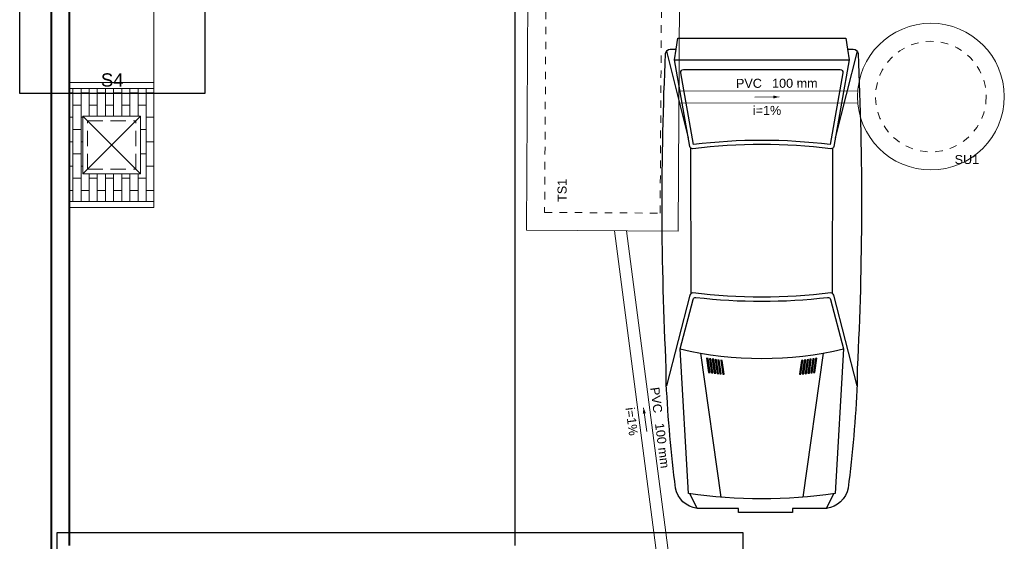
# Model space of a CAD drawing. Header units: millimetres. Extents: x 53 to 3943, y 29 to 3483.
# Tile 34 of 52: x 3866.25 to 3882.62, y 3448.83 to 3457.51. Entities that reach past the tile are written whole.
import ezdxf

# ---------------------------------------------------------------- set-up
doc = ezdxf.new("R2010")
doc.units = ezdxf.units.MM
doc.header["$MEASUREMENT"] = 0
doc.linetypes.add('HIDDEN2', pattern=[0.47625, 0.3175, -0.15875])
doc.linetypes.add('JIS_02_1.2', pattern=[0.25, 0.125, -0.125])
for name, color, linetype in [('ARQ-PISO', 8, 'Continuous'), ('EXTERN', 7, 'Continuous'), ('EXTERN-I', 251, 'Continuous')]:
    doc.layers.add(name, color=color, linetype=linetype)
for name, color, linetype, lineweight in [('DI-Detalhes', 1, 'Continuous', 30), ('MB_ALVENARIA', 7, 'Continuous', 40), ('MB_MOBILIÁRIO', 8, 'Continuous', 13), ('Textos', 7, 'Continuous', 5), ('TQ-Condutos', 3, 'Continuous', 5), ('TQ-Conexões', 9, 'Continuous', 5), ('TQ-Sentido conduto', 9, 'Continuous', 5), ('TQ-Textos conduto', 7, 'Continuous', 5)]:
    doc.layers.add(name, color=color, linetype=linetype, lineweight=lineweight)
doc.styles.add('Arial', font='txt')

msp = doc.modelspace()

# ---------------------------------------------------------------- hatches: boundary and pattern name
at = {"layer": 'TQ-Sentido conduto', "linetype": 'Continuous'}
for points in [[(3878.874, 3456.227), (3878.778, 3456.252), (3878.778, 3456.201)], [(3876.622, 3451.055), (3876.609, 3450.956), (3876.661, 3450.963)]]:
    msp.add_hatch(color=256, dxfattribs=at).paths.add_polyline_path(points)

# ---------------------------------------------------------------- linework, layer by layer
at = {"layer": 'ARQ-PISO'}
msp.add_line((3874.48, 3467.066), (3874.48, 3448.766), dxfattribs=at)
at = {"layer": 'DI-Detalhes'}
for points in [[(3866.25, 3461.676), (3869.328, 3461.676), (3869.328, 3456.287), (3866.25, 3456.287), (3866.25, 3461.676)], [(3866.873, 3448.982), (3878.27, 3448.982), (3878.27, 3441.829), (3866.873, 3441.829), (3866.873, 3448.982)]]:
    msp.add_lwpolyline(points, dxfattribs=at)
at = {"layer": 'EXTERN'}
msp.add_lwpolyline([(3880.013, 3457.023), (3880.108, 3457.023, -0.400755), (3880.188, 3456.948), (3880.188, 3456.948, -0.024282), (3880.175, 3451.71), (3880.175, 3451.71), (3880.175, 3451.456, -0.01958), (3880.022, 3449.721), (3880.022, 3449.721, -0.323148), (3879.665, 3449.381), (3879.665, 3449.381), (3879.098, 3449.381), (3879.098, 3449.313), (3878.199, 3449.313), (3878.199, 3449.381), (3877.511, 3449.381, -0.323148), (3877.154, 3449.721), (3877.154, 3449.721, -0.01958), (3877, 3451.456), (3877, 3451.456), (3877, 3451.71, -0.024282), (3876.988, 3456.948), (3876.988, 3456.948, -0.400755), (3877.067, 3457.023), (3877.067, 3457.023), (3877.162, 3457.023), (3877.191, 3457.205), (3879.985, 3457.205), (3880.013, 3457.023)], format="xyb", dxfattribs=at)
at = {"layer": 'EXTERN-I'}
for p, q in [((3877.001, 3456.987), (3877.365, 3455.545)), ((3880.175, 3456.987), (3879.81, 3455.545)), ((3877.134, 3456.842), (3880.042, 3456.842)), ((3877.411, 3452.959), (3877.409, 3455.374)), ((3879.764, 3452.959), (3879.767, 3455.374)), ((3877.567, 3451.965), (3877.908, 3449.568)), ((3879.608, 3451.965), (3879.268, 3449.568)), ((3877.511, 3449.381), (3877.392, 3449.627)), ((3879.665, 3449.381), (3879.784, 3449.627))]:
    msp.add_line(p, q, dxfattribs=at)
for points in [[(3880.013, 3457.023), (3880.042, 3456.842), (3879.785, 3455.403, -0.39825), (3879.735, 3455.366), (3879.735, 3455.366, 0.061136), (3877.441, 3455.366), (3877.441, 3455.366, -0.39825), (3877.391, 3455.403), (3877.391, 3455.403), (3877.134, 3456.842), (3877.162, 3457.023)], [(3879.935, 3456.63), (3879.722, 3455.436, 0.06), (3877.454, 3455.436), (3877.454, 3455.436), (3877.241, 3456.63, -0.467038), (3877.285, 3456.683), (3877.285, 3456.683), (3879.891, 3456.683, -0.467038), (3879.935, 3456.63), (3879.935, 3456.63)], [(3880.174, 3451.422), (3879.783, 3452.932, 0.376264), (3879.733, 3452.966), (3879.733, 3452.966, -0.061052), (3877.443, 3452.966), (3877.443, 3452.966, 0.376264), (3877.393, 3452.932), (3877.393, 3452.932), (3877.002, 3451.422)], [(3879.805, 3449.63, -0.074208), (3877.371, 3449.63), (3877.371, 3449.63), (3877.231, 3452.034), (3877.444, 3452.858, -0.374478), (3877.493, 3452.892), (3877.493, 3452.892, 0.05791), (3879.682, 3452.892), (3879.682, 3452.892, -0.374478), (3879.732, 3452.858), (3879.732, 3452.858), (3879.945, 3452.034), (3879.805, 3449.63)]]:
    msp.add_lwpolyline(points, format="xyb", dxfattribs=at)
for points in [[(3877.695, 3451.875), (3877.671, 3451.879), (3877.671, 3451.879), (3877.704, 3451.644), (3877.728, 3451.641), (3877.728, 3451.641), (3877.695, 3451.875)], [(3877.775, 3451.635), (3877.741, 3451.868), (3877.718, 3451.872), (3877.718, 3451.872), (3877.751, 3451.638), (3877.775, 3451.635), (3877.775, 3451.635)], [(3877.765, 3451.865), (3877.798, 3451.632), (3877.821, 3451.629), (3877.821, 3451.629), (3877.788, 3451.862), (3877.765, 3451.865), (3877.765, 3451.865)], [(3877.868, 3451.623), (3877.835, 3451.856), (3877.812, 3451.859), (3877.812, 3451.859), (3877.845, 3451.626), (3877.868, 3451.623), (3877.868, 3451.623)], [(3877.881, 3451.85), (3877.858, 3451.853), (3877.858, 3451.853), (3877.891, 3451.62), (3877.914, 3451.618), (3877.914, 3451.618), (3877.881, 3451.85)], [(3877.961, 3451.613), (3877.928, 3451.844), (3877.905, 3451.847), (3877.905, 3451.847), (3877.938, 3451.615), (3877.961, 3451.613), (3877.961, 3451.613)], [(3879.271, 3451.847), (3879.248, 3451.844), (3879.248, 3451.844), (3879.215, 3451.613), (3879.238, 3451.615), (3879.238, 3451.615), (3879.271, 3451.847)], [(3879.285, 3451.62), (3879.318, 3451.853), (3879.294, 3451.85), (3879.294, 3451.85), (3879.261, 3451.618), (3879.285, 3451.62), (3879.285, 3451.62)], [(3879.331, 3451.626), (3879.364, 3451.859), (3879.341, 3451.856), (3879.341, 3451.856), (3879.308, 3451.623), (3879.331, 3451.626), (3879.331, 3451.626)], [(3879.354, 3451.629), (3879.378, 3451.632), (3879.378, 3451.632), (3879.411, 3451.865), (3879.388, 3451.862), (3879.388, 3451.862), (3879.354, 3451.629)], [(3879.424, 3451.638), (3879.458, 3451.872), (3879.434, 3451.868), (3879.434, 3451.868), (3879.401, 3451.635), (3879.424, 3451.638), (3879.424, 3451.638)], [(3879.481, 3451.875), (3879.448, 3451.641), (3879.471, 3451.644), (3879.471, 3451.644), (3879.504, 3451.879), (3879.481, 3451.875), (3879.481, 3451.875)]]:
    msp.add_lwpolyline(points, dxfattribs=at)
msp.add_arc((3878.588, 3457.754), 5.878, 256.6546, 283.3454, dxfattribs=at)
at = {"layer": 'MB_ALVENARIA'}
msp.add_line((3866.78, 3392.946), (3866.78, 3482.786), dxfattribs=at)
msp.add_lwpolyline([(3867.08, 3448.766), (3867.08, 3467.066)], dxfattribs=at)
at = {"layer": 'MB_MOBILIÁRIO'}
msp.add_line((3868.48, 3459.688), (3868.48, 3456.338), dxfattribs=at)
at = {"layer": 'MB_MOBILIÁRIO', "ltscale": 0.8}
for p, q in [((3867.08, 3454.387), (3867.08, 3456.467)), ((3867.08, 3456.467), (3868.48, 3456.467)), ((3867.08, 3454.387), (3867.08, 3456.467)), ((3867.08, 3456.467), (3868.48, 3456.467)), ((3867.08, 3456.367), (3868.48, 3456.367)), ((3868.48, 3454.387), (3868.48, 3456.467)), ((3868.48, 3456.467), (3868.48, 3454.387)), ((3867.3, 3455.907), (3868.26, 3455.907)), ((3867.3, 3454.947), (3867.3, 3455.907)), ((3867.3, 3454.947), (3868.26, 3455.907)), ((3867.3, 3455.907), (3868.26, 3454.947)), ((3867.3, 3454.947), (3867.3, 3455.907)), ((3867.3, 3455.907), (3868.26, 3455.907)), ((3868.26, 3454.947), (3868.26, 3455.907)), ((3868.26, 3455.907), (3868.26, 3454.947)), ((3867.3, 3454.947), (3868.26, 3454.947)), ((3868.26, 3454.947), (3867.3, 3454.947)), ((3867.08, 3454.487), (3868.48, 3454.487)), ((3867.08, 3454.387), (3868.48, 3454.387)), ((3868.48, 3454.387), (3867.08, 3454.387))]:
    msp.add_line(p, q, dxfattribs=at)
at = {"layer": 'MB_MOBILIÁRIO', "linetype": 'Continuous', "ltscale": 0.8}
for p, q in [((3867.135, 3454.487), (3867.135, 3456.367)), ((3867.27, 3454.487), (3867.27, 3456.367)), ((3867.406, 3455.907), (3867.406, 3456.367)), ((3867.541, 3455.907), (3867.541, 3456.367)), ((3867.677, 3455.907), (3867.677, 3456.367)), ((3867.812, 3455.907), (3867.812, 3456.367)), ((3867.948, 3455.907), (3867.948, 3456.367)), ((3868.083, 3455.907), (3868.083, 3456.367)), ((3868.219, 3455.907), (3868.219, 3456.367)), ((3868.354, 3454.487), (3868.354, 3456.367)), ((3867.135, 3456.296), (3867.08, 3456.296)), ((3867.406, 3456.296), (3867.27, 3456.296)), ((3867.677, 3456.296), (3867.541, 3456.296)), ((3867.948, 3456.296), (3867.812, 3456.296)), ((3868.219, 3456.296), (3868.083, 3456.296)), ((3868.48, 3456.296), (3868.354, 3456.296)), ((3867.27, 3456.093), (3867.135, 3456.093)), ((3867.541, 3456.093), (3867.406, 3456.093)), ((3867.812, 3456.093), (3867.677, 3456.093)), ((3868.083, 3456.093), (3867.948, 3456.093)), ((3868.354, 3456.093), (3868.219, 3456.093)), ((3867.135, 3455.89), (3867.08, 3455.89)), ((3867.3, 3455.89), (3867.27, 3455.89)), ((3868.48, 3455.89), (3868.354, 3455.89)), ((3867.27, 3455.686), (3867.135, 3455.686)), ((3868.354, 3455.686), (3868.26, 3455.686)), ((3867.135, 3455.483), (3867.08, 3455.483)), ((3867.3, 3455.483), (3867.27, 3455.483)), ((3868.48, 3455.483), (3868.354, 3455.483)), ((3867.27, 3455.28), (3867.135, 3455.28)), ((3868.354, 3455.28), (3868.26, 3455.28)), ((3867.135, 3455.077), (3867.08, 3455.077)), ((3867.3, 3455.077), (3867.27, 3455.077)), ((3868.48, 3455.077), (3868.354, 3455.077)), ((3867.27, 3454.874), (3867.135, 3454.874)), ((3867.406, 3454.487), (3867.406, 3454.947)), ((3867.541, 3454.874), (3867.406, 3454.874)), ((3867.541, 3454.487), (3867.541, 3454.947)), ((3867.677, 3454.487), (3867.677, 3454.947)), ((3867.812, 3454.874), (3867.677, 3454.874)), ((3867.812, 3454.487), (3867.812, 3454.947)), ((3867.948, 3454.487), (3867.948, 3454.947)), ((3868.083, 3454.874), (3867.948, 3454.874)), ((3868.083, 3454.487), (3868.083, 3454.947)), ((3868.219, 3454.487), (3868.219, 3454.947)), ((3868.354, 3454.874), (3868.219, 3454.874)), ((3867.135, 3454.67), (3867.08, 3454.67)), ((3867.406, 3454.67), (3867.27, 3454.67)), ((3867.677, 3454.67), (3867.541, 3454.67)), ((3867.948, 3454.67), (3867.812, 3454.67)), ((3868.219, 3454.67), (3868.083, 3454.67)), ((3868.48, 3454.67), (3868.354, 3454.67))]:
    msp.add_line(p, q, dxfattribs=at)
at = {"layer": 'MB_MOBILIÁRIO', "linetype": 'HIDDEN2', "ltscale": 0.8}
for p, q in [((3867.38, 3455.827), (3868.18, 3455.827)), ((3867.38, 3455.027), (3867.38, 3455.827)), ((3868.18, 3455.027), (3868.18, 3455.827)), ((3867.38, 3455.027), (3868.18, 3455.027))]:
    msp.add_line(p, q, dxfattribs=at)
at = {"layer": 'TQ-Condutos'}
for p, q in [((3877.21, 3456.323), (3880.184, 3456.33)), ((3877.209, 3456.123), (3880.184, 3456.13)), ((3877.141, 3446.299), (3876.138, 3453.998)), ((3877.343, 3446.299), (3876.34, 3453.997))]:
    msp.add_line(p, q, dxfattribs=at)
at = {"layer": 'TQ-Conexões', "linetype": 'Continuous'}
for p, q in [((3874.704, 3458.448), (3874.675, 3454.008)), ((3877.195, 3453.992), (3877.224, 3458.432)), ((3874.675, 3454.008), (3877.195, 3453.992))]:
    msp.add_line(p, q, dxfattribs=at)
at = {"layer": 'TQ-Conexões', "linetype": 'JIS_02_1.2'}
for p, q in [((3875.002, 3458.146), (3874.977, 3454.306)), ((3876.897, 3454.294), (3876.922, 3458.133)), ((3874.977, 3454.306), (3876.897, 3454.294))]:
    msp.add_line(p, q, dxfattribs=at)
at = {"layer": 'TQ-Conexões', "linetype": 'Continuous'}
msp.add_circle((3881.399, 3456.233), 1.22, dxfattribs=at)
at = {"layer": 'TQ-Conexões', "linetype": 'JIS_02_1.2'}
msp.add_circle((3881.399, 3456.233), 0.92, dxfattribs=at)
at = {"layer": 'TQ-Sentido conduto'}
for points in [[(3878.474, 3456.226), (3878.874, 3456.227)], [(3876.674, 3450.659), (3876.622, 3451.055)]]:
    msp.add_lwpolyline(points, dxfattribs=at)

# ---------------------------------------------------------------- texts
at = {"layer": 'Textos', "line_spacing_factor": 0.6, "style": 'Arial'}
for s, insert, char_height, width, attachment_point in [('S4', (3867.789, 3456.397), 0.22, 0.73389, 8), ('SU1', (3881.794, 3455.109), 0.15, 0.81703, 7)]:
    msp.add_mtext(s, dxfattribs=dict(at, insert=insert, char_height=char_height, width=width, attachment_point=attachment_point))
at = {"layer": 'Textos', "insert": (3875.344, 3454.865), "char_height": 0.15, "width": 0.77027, "attachment_point": 9, "rotation": 90.0002, "line_spacing_factor": 0.6, "style": 'Arial'}
msp.add_mtext('TS1', dxfattribs=at)
at = {"layer": 'TQ-Textos conduto', "char_height": 0.15, "line_spacing_factor": 0.6, "style": 'Arial'}
for s, insert, width, attachment_point, rotation in [('PVC', (3878.589, 3456.377), 0.86358, 9, 0.1375), ('100 mm', (3878.759, 3456.377), 1.51717, 7, 0.1375), ('i=1%', (3878.675, 3455.927), 0.94562, 8, 0.1375), ('PVC', (3876.787, 3450.961), 0.86358, 9, 277.4253), ('i=1%', (3876.351, 3450.818), 0.94562, 8, 277.4253), ('100 mm', (3876.809, 3450.792), 1.51717, 7, 277.4253)]:
    msp.add_mtext(s, dxfattribs=dict(at, insert=insert, width=width, attachment_point=attachment_point, rotation=rotation))

doc.saveas('drawing.dxf')
